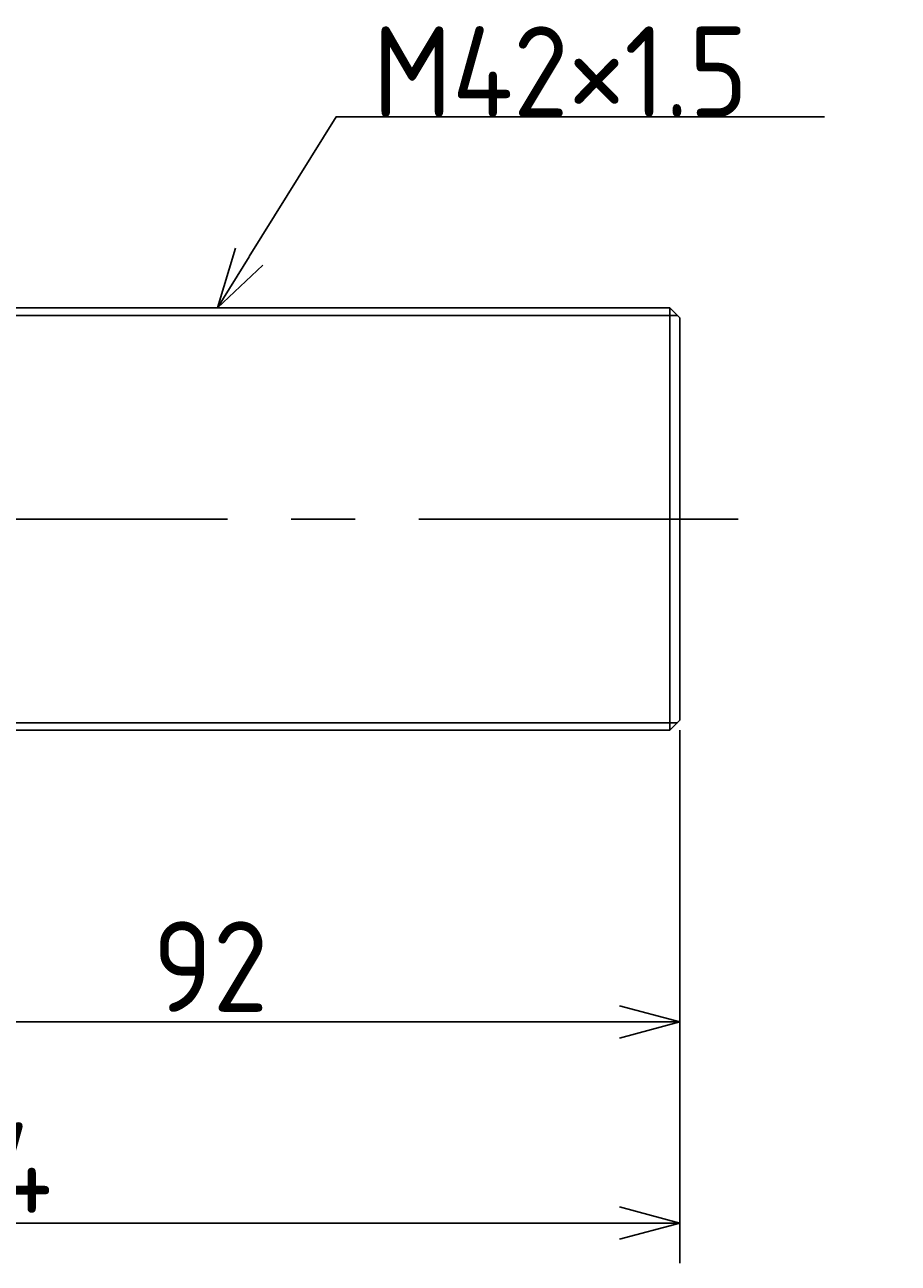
# Model space of a CAD drawing. Extents: x 47 to 331, y 126 to 256.
# Tile 3 of 3: x 244 to 331, y 126 to 249. Entities that reach past the tile are written whole.
import ezdxf

# ---------------------------------------------------------------- set-up
doc = ezdxf.new("R2010")
doc.units = 0
doc.header["$PDMODE"] = 3
doc.header["$PDSIZE"] = 2
doc.linetypes.add('CENTER', pattern=[50.8, 31.75, -6.35, 6.35, -6.35])
doc.layers.get('0').update_dxf_attribs({"linetype": 'CONTINUOUS'})
doc.layers.get('DEFPOINTS').update_dxf_attribs({"linetype": 'CONTINUOUS'})
doc.layers.add('図形', color=7, linetype='CONTINUOUS')
doc.layers.add('寸法_文字', color=3, linetype='CONTINUOUS')
doc.layers.get('0').off()
doc.styles.add('DIMENSION', font='isocp.shx', dxfattribs={"bigfont": 'bigfont.shx'})
doc.dimstyles.get("Standard").update_dxf_attribs({"dimtxt": 0.18, "dimasz": 0.18, "dimexe": 0.18, "dimexo": 0.0625, "dimgap": 0.09, "dimtad": 0, "dimtih": 1, "dimtoh": 1, "dimzin": 0, "dimcen": 0.09, "dimazin": 3, "dimtfac": 1, "dimtofl": 0, "dimtmove": 0, "dimatfit": 3})

# ---------------------------------------------------------------- blocks, each defined once
blk = doc.blocks.new('_OPEN30')
at = {"color": 0, "linetype": 'BYBLOCK'}
for p, q in [((-1, 0.268), (0, 0)), ((0, 0), (-1, -0.268)), ((0, 0), (-1, 0))]:
    blk.add_line(p, q, dxfattribs=at)
blk = doc.blocks.new('*U6')
at = {"layer": '寸法_文字', "color": 3, "style": 'DIMENSION'}
blk.add_text('92', height=9, dxfattribs=at).set_placement((256.78, 151))
blk = doc.blocks.new('*D5')
at = {"layer": 'DEFPOINTS', "color": 0}
for p in [(217.20007, 179.99999), (309.200051, 180.00001), (217.20007, 150)]:
    blk.add_point(p, dxfattribs=at)
at = {"layer": '寸法_文字', "color": 3}
for p, q in [((217.20007, 178.99999), (217.20007, 146)), ((309.200051, 179.00001), (309.200051, 146)), ((303.200051, 150), (223.20007, 150))]:
    blk.add_line(p, q, dxfattribs=at)
at = {"layer": '図形'}
blk.add_blockref('*U6', (0, 0), dxfattribs=at)
at = {"layer": '寸法_文字', "color": 3, "xscale": 6, "yscale": 6, "zscale": 6, "rotation": 180}
blk.add_blockref('_OPEN30', (217.20007, 150), dxfattribs=at)
at = {"layer": '寸法_文字', "color": 3, "xscale": 6, "yscale": 6, "zscale": 6}
blk.add_blockref('_OPEN30', (309.200051, 150), dxfattribs=at)
blk = doc.blocks.new('*U8')
at = {"layer": '寸法_文字', "color": 3, "style": 'DIMENSION'}
blk.add_text('144', height=9, dxfattribs=at).set_placement((230.55, 131))
blk = doc.blocks.new('*D7')
at = {"layer": 'DEFPOINTS', "color": 0}
for p in [(165.20005, 190.99999), (309.200085, 179.99999), (165.20005, 130)]:
    blk.add_point(p, dxfattribs=at)
at = {"layer": '寸法_文字', "color": 3}
for p, q in [((165.20005, 189.99999), (165.20005, 126)), ((309.200085, 178.99999), (309.200085, 126)), ((303.200085, 130), (171.20005, 130))]:
    blk.add_line(p, q, dxfattribs=at)
at = {"layer": '図形'}
blk.add_blockref('*U8', (0, 0), dxfattribs=at)
at = {"layer": '寸法_文字', "color": 3, "xscale": 6, "yscale": 6, "zscale": 6, "rotation": 180}
blk.add_blockref('_OPEN30', (165.20005, 130), dxfattribs=at)
at = {"layer": '寸法_文字', "color": 3, "xscale": 6, "yscale": 6, "zscale": 6}
blk.add_blockref('_OPEN30', (309.200085, 130), dxfattribs=at)
blk = doc.blocks.new('*U15')
at = {"layer": '寸法_文字'}
blk.add_lwpolyline([(266.37, 226.1), (275, 240), (280, 240), (323.57, 240)], dxfattribs=at)
at = {"layer": '寸法_文字', "xscale": 6, "yscale": 6, "zscale": 6, "rotation": 238.1577466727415}
blk.add_blockref('_OPEN30', (263.2, 221), dxfattribs=at)
blk = doc.blocks.new('*U16')
at = {"layer": '寸法_文字', "style": 'DIMENSION'}
blk.add_text('M42×1.5', height=9, dxfattribs=at).set_placement((278.65, 240))

msp = doc.modelspace()

# ---------------------------------------------------------------- linework, layer by layer
at = {"layer": '図形'}
for p, q in [((308.200085, 220.99999), (218.20009, 220.99999)), ((309.20007, 219.99999), (308.20007, 220.99999)), ((308.200085, 178.99999), (308.200085, 220.99999)), ((309.200085, 179.99999), (309.200085, 219.99999)), ((309.200051, 180.00001), (308.200047, 179.00001)), ((308.200085, 178.99999), (218.20009, 178.99999))]:
    msp.add_line(p, q, dxfattribs=at)
at = {"layer": '図形', "color": 3}
for p, q in [((308.950085, 220.24999), (217.45007, 220.24999)), ((308.950085, 179.74999), (217.45007, 179.74999))]:
    msp.add_line(p, q, dxfattribs=at)
at = {"layer": '図形', "color": 3, "linetype": 'CENTER'}
msp.add_line((315, 200), (160, 200), dxfattribs=at)

# ---------------------------------------------------------------- block references
at = {"layer": '図形'}
for name in ['*U16', '*U15']:
    msp.add_blockref(name, (0, 0), dxfattribs=at)

# ---------------------------------------------------------------- dimensions: what is measured, and where the dimension line sits
at = {"layer": '寸法_文字'}
for base, p1, p2, picture, middle in [((165.20005, 130), (309.200085, 179.99999), (165.20005, 190.99999), '*D7', (240, 130)), ((217.20007, 150), (309.200051, 180.00001), (217.20007, 179.99999), '*D5', (263.20006, 150))]:
    dim = msp.add_linear_dim(base=base, p1=p1, p2=p2, dimstyle='Standard', override={"dimscale": 2}, dxfattribs=at)
    dim.commit()
    dim.dimension.update_dxf_attribs({"geometry": picture, "text_midpoint": middle, "dimtype": 128})

doc.saveas('drawing.dxf')
